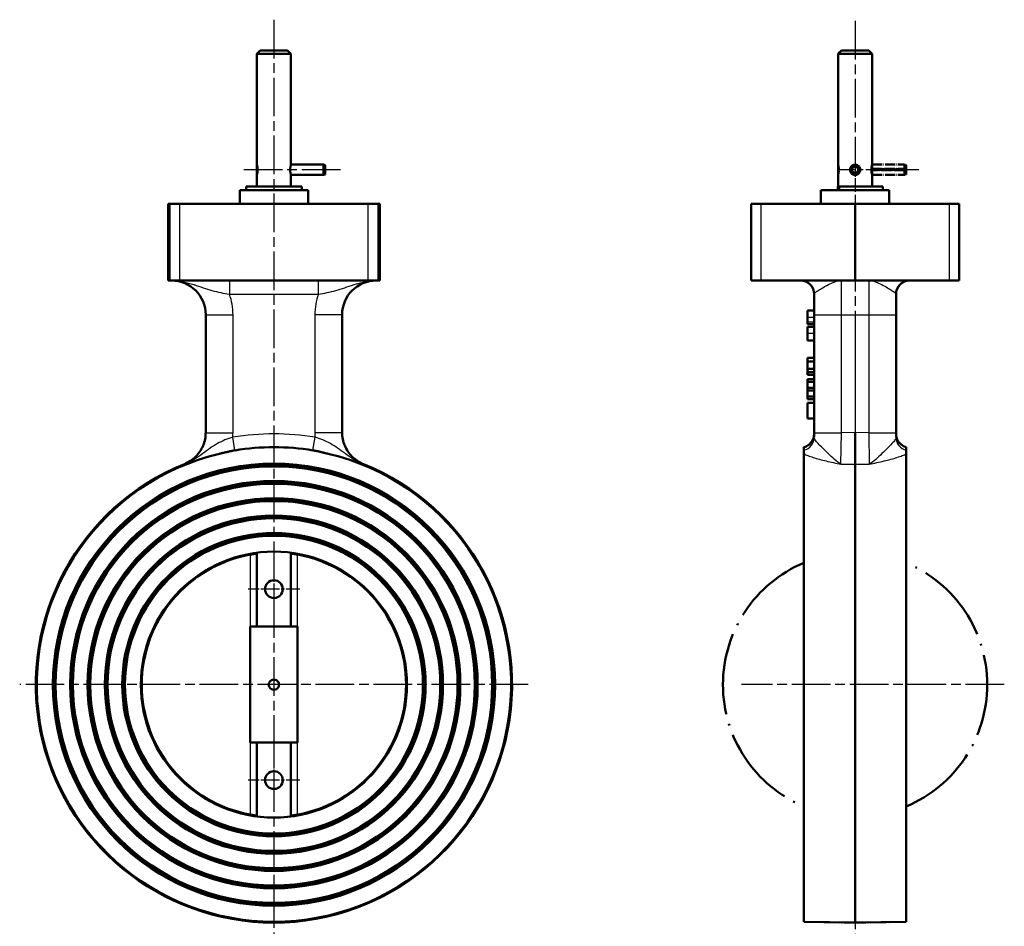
# Model space of a CAD drawing. Header units: millimetres. Extents: x 56 to 348, y 123 to 524.
# Tile 2 of 2: x 59 to 348, y 258 to 524. Entities that reach past the tile are written whole.
import ezdxf

# ---------------------------------------------------------------- set-up
doc = ezdxf.new("R2010")
doc.units = ezdxf.units.MM
doc.header["$LTSCALE"] = 2
doc.linetypes.add('CHAIN', pattern=[0.3543, 0.2362, -0.0295, 0.0591, -0.0295])
doc.linetypes.add('LONG_DASH_DOTTED', pattern=[0.3001, 0.2362, -0.0295, 0.0049, -0.0295])
for name, color, linetype, lineweight in [('Mittellinie(DIN)', 4, 'CHAIN', 25), ('Mittelpunktmarkierung(DIN)', 4, 'CHAIN', 25), ('Sichtbare Kanten(DIN)', 7, 'Continuous', 50), ('Sichtbare tangentiale Kanten(DIN)', 3, 'Continuous', 25), ('Überlagerung [Formatvorlage Phantomlinien(DIN)]', 255, 'LONG_DASH_DOTTED', 50)]:
    doc.layers.add(name, color=color, linetype=linetype, lineweight=lineweight)

msp = doc.modelspace()

# ---------------------------------------------------------------- linework, layer by layer
at = {"layer": 'Mittellinie(DIN)', "linetype": 'CHAIN', "ltscale": 23.990969}
msp.add_line((153.02, 479.69), (124.02, 479.69), dxfattribs=at)
at = {"layer": 'Mittelpunktmarkierung(DIN)', "linetype": 'CHAIN', "ltscale": 23.990969}
for p, q in [((133.52, 523.7), (133.52, 254.15)), ((303.92, 523.33), (303.92, 246.78)), ((208.06, 328.69), (58.97, 328.69)), ((347.67, 328.69), (270.63, 328.69))]:
    msp.add_line(p, q, dxfattribs=at)
at = {"layer": 'Mittelpunktmarkierung(DIN)', "linetype": 'CHAIN', "ltscale": 7.222748}
msp.add_line((303.92, 486.19), (303.92, 473.19), dxfattribs=at)
at = {"layer": 'Mittelpunktmarkierung(DIN)', "linetype": 'CHAIN', "ltscale": 13.151415}
msp.add_line((322.6, 479.69), (298.92, 479.69), dxfattribs=at)
at = {"layer": 'Mittelpunktmarkierung(DIN)', "linetype": 'CHAIN', "ltscale": 8.445076}
for p, q in [((133.52, 364.29), (133.52, 349.09)), ((141.12, 356.69), (125.92, 356.69)), ((133.52, 308.29), (133.52, 293.09)), ((141.12, 300.69), (125.92, 300.69))]:
    msp.add_line(p, q, dxfattribs=at)
at = {"layer": 'Sichtbare Kanten(DIN)'}
for p, q in [((129.52, 514.69), (128.52, 513.69)), ((129.52, 514.69), (137.52, 514.69)), ((137.52, 514.69), (138.52, 513.69)), ((299.92, 514.69), (298.92, 513.69)), ((299.92, 514.69), (307.92, 514.69)), ((307.92, 514.69), (308.92, 513.69)), ((138.52, 513.69), (128.52, 513.69)), ((128.52, 513.69), (128.52, 481.19)), ((138.52, 513.69), (138.52, 481.19)), ((308.92, 513.69), (298.92, 513.69)), ((298.92, 513.69), (298.92, 474.74)), ((308.92, 513.69), (308.92, 474.74)), ((128.52, 481.06), (128.55, 481.07)), ((128.52, 481.06), (128.52, 478.33)), ((148.02, 481.19), (138.52, 481.19)), ((148.02, 481.19), (148.02, 478.19)), ((148.52, 481.06), (148.02, 481.19)), ((148.52, 481.06), (148.52, 478.33)), ((302.56, 479.62), (302.43, 479.62)), ((302.45, 479.99), (302.59, 479.96)), ((303.03, 479.65), (302.56, 479.62)), ((302.59, 479.96), (303.04, 479.87)), ((128.52, 478.33), (128.55, 478.32)), ((128.52, 478.19), (128.52, 474.74)), ((138.52, 478.19), (138.52, 474.74)), ((148.02, 478.19), (138.52, 478.19)), ((148.52, 478.33), (148.02, 478.19)), ((143.52, 473.69), (123.52, 473.69)), ((123.52, 473.69), (123.52, 469.69)), ((125.37, 474.74), (141.67, 474.74)), ((125.37, 473.74), (125.37, 474.74)), ((141.67, 473.74), (125.37, 473.74)), ((129.52, 473.69), (129.52, 473.74)), ((137.52, 473.69), (137.52, 473.74)), ((141.67, 473.74), (141.67, 474.74)), ((143.52, 473.69), (143.52, 469.69)), ((313.92, 473.69), (293.92, 473.69)), ((293.92, 473.69), (293.92, 469.69)), ((298.88, 474.74), (299.42, 474.74)), ((298.88, 473.74), (298.88, 474.74)), ((299.42, 473.74), (298.88, 473.74)), ((299.42, 474.74), (312.07, 474.74)), ((312.07, 473.74), (299.42, 473.74)), ((299.92, 473.69), (299.92, 473.74)), ((307.92, 473.69), (307.92, 473.74)), ((312.07, 473.74), (312.07, 474.74)), ((313.92, 473.69), (313.92, 469.69)), ((102.96, 469.69), (102.48, 469.69)), ((102.48, 469.69), (102.48, 447.19)), ((102.96, 469.69), (105.96, 469.69)), ((161.07, 469.69), (105.96, 469.69)), ((161.07, 469.69), (164.07, 469.69)), ((164.55, 469.69), (164.07, 469.69)), ((164.55, 447.19), (164.55, 469.69)), ((273.42, 469.69), (276.37, 469.69)), ((273.42, 469.69), (273.42, 447.19)), ((303.92, 469.69), (276.37, 469.69)), ((331.48, 469.69), (303.92, 469.69)), ((303.92, 469.69), (303.92, 447.19)), ((331.48, 469.69), (334.42, 469.69)), ((334.42, 447.19), (334.42, 469.69)), ((102.96, 447.19), (102.48, 447.19)), ((105.96, 447.19), (102.96, 447.19)), ((161.07, 447.19), (105.96, 447.19)), ((164.07, 447.19), (161.07, 447.19)), ((164.55, 447.19), (164.07, 447.19)), ((276.37, 447.19), (273.42, 447.19)), ((303.92, 447.19), (276.37, 447.19)), ((331.48, 447.19), (303.92, 447.19)), ((334.42, 447.19), (331.48, 447.19)), ((291.92, 443.19), (291.92, 437.19)), ((315.92, 437.19), (315.92, 443.19)), ((113.52, 437.19), (113.52, 402.57)), ((153.52, 402.57), (153.52, 437.19)), ((289.92, 438.37), (289.92, 436.39)), ((291.92, 438.37), (289.92, 438.37)), ((289.92, 436.39), (289.92, 435)), ((291.92, 437.19), (291.92, 402.57)), ((315.92, 402.57), (315.92, 437.19)), ((289.92, 435), (289.92, 434.4)), ((291.92, 434.4), (289.92, 434.4)), ((289.92, 433.67), (289.92, 431.66)), ((291.92, 433.67), (289.92, 433.67)), ((289.92, 431.66), (289.92, 429.65)), ((291.92, 429.65), (289.92, 429.65)), ((289.92, 424.55), (289.92, 423.49)), ((291.92, 424.55), (289.92, 424.55)), ((289.92, 423.49), (289.92, 421.32)), ((291.92, 423.49), (289.92, 423.49)), ((289.92, 421.32), (289.92, 420.32)), ((291.92, 421.32), (289.92, 421.32)), ((289.92, 420.32), (289.92, 419.51)), ((291.92, 420.32), (289.92, 420.32)), ((291.92, 419.51), (289.92, 419.51)), ((289.92, 418.25), (289.92, 417.47)), ((291.92, 418.25), (289.92, 418.25)), ((289.92, 417.47), (289.92, 415.69)), ((291.92, 417.47), (289.92, 417.47)), ((289.92, 415.69), (289.92, 414.96)), ((291.92, 415.69), (289.92, 415.69)), ((289.92, 414.96), (289.92, 413.2)), ((291.92, 414.96), (289.92, 414.96)), ((289.92, 413.2), (289.92, 412.42)), ((291.92, 413.2), (289.92, 413.2)), ((291.92, 412.42), (289.92, 412.42)), ((289.92, 411.33), (289.92, 406.78)), ((291.92, 411.33), (289.92, 411.33)), ((291.92, 406.78), (289.92, 406.78)), ((291.92, 402.57), (291.92, 401.23)), ((303.92, 402.65), (303.92, 393.38)), ((315.92, 401.23), (315.92, 402.57)), ((288.92, 397.41), (288.92, 398.35)), ((288.92, 397.41), (288.92, 396.39)), ((288.92, 259.15), (288.92, 396.39)), ((318.92, 398.35), (318.92, 397.41)), ((318.92, 396.39), (318.92, 397.41)), ((318.92, 396.39), (318.92, 259.15)), ((303.92, 258.89), (303.92, 393.38)), ((128.52, 367.37), (128.52, 345.69)), ((138.52, 367.37), (138.52, 345.69)), ((126.59, 345.69), (126.59, 311.69)), ((126.59, 345.69), (140.44, 345.69)), ((140.44, 311.69), (140.44, 345.69)), ((140.44, 311.69), (126.59, 311.69)), ((128.52, 311.69), (128.52, 290.01)), ((138.52, 311.69), (138.52, 290.01)), ((288.92, 259.15), (303.92, 258.89)), ((318.92, 259.15), (303.92, 258.89))]:
    msp.add_line(p, q, dxfattribs=at)
at = {"layer": 'Sichtbare Kanten(DIN)', "flags": 128}
for points in [[(128.52, 481.19), (128.52, 481.18), (128.53, 481.14), (128.55, 481.08), (128.57, 480.99), (128.6, 480.88), (128.63, 480.75), (128.66, 480.61), (128.69, 480.45), (128.71, 480.27), (128.73, 480.08), (128.74, 479.89), (128.75, 479.69), (128.74, 479.5), (128.73, 479.31), (128.71, 479.12), (128.69, 478.94), (128.66, 478.78), (128.63, 478.63), (128.6, 478.51), (128.57, 478.4), (128.55, 478.31), (128.53, 478.24), (128.52, 478.21), (128.52, 478.19)], [(138.29, 479.69), (138.29, 479.79), (138.29, 479.89), (138.29, 479.98), (138.3, 480.08), (138.31, 480.18), (138.32, 480.27), (138.33, 480.36), (138.34, 480.45), (138.36, 480.53), (138.37, 480.61), (138.39, 480.68), (138.4, 480.75), (138.42, 480.82), (138.43, 480.88), (138.44, 480.94), (138.46, 480.99), (138.47, 481.04), (138.48, 481.08), (138.49, 481.11), (138.5, 481.14), (138.51, 481.16), (138.51, 481.18), (138.51, 481.19), (138.52, 481.19)], [(138.52, 478.19), (138.51, 478.2), (138.51, 478.21), (138.51, 478.22), (138.5, 478.24), (138.49, 478.27), (138.48, 478.31), (138.47, 478.35), (138.46, 478.4), (138.44, 478.45), (138.43, 478.51), (138.42, 478.57), (138.4, 478.63), (138.39, 478.7), (138.37, 478.78), (138.36, 478.86), (138.34, 478.94), (138.33, 479.03), (138.32, 479.12), (138.31, 479.21), (138.3, 479.31), (138.29, 479.4), (138.29, 479.5), (138.29, 479.6), (138.29, 479.69)], [(303.92, 478.19), (303.73, 478.21), (303.54, 478.24), (303.35, 478.31), (303.17, 478.4), (303.01, 478.51), (302.86, 478.63), (302.74, 478.78), (302.63, 478.94), (302.54, 479.12), (302.48, 479.31), (302.44, 479.5), (302.42, 479.69), (302.44, 479.89), (302.48, 480.08), (302.54, 480.27), (302.63, 480.45), (302.74, 480.61), (302.86, 480.75), (303.01, 480.88), (303.17, 480.99), (303.35, 481.08), (303.54, 481.14), (303.73, 481.18), (303.92, 481.19)], [(303.92, 481.19), (304.12, 481.18), (304.31, 481.14), (304.5, 481.08), (304.68, 480.99), (304.84, 480.88), (304.99, 480.75), (305.11, 480.61), (305.22, 480.45), (305.31, 480.27), (305.37, 480.08), (305.41, 479.89), (305.42, 479.69), (305.41, 479.5), (305.37, 479.31), (305.31, 479.12), (305.22, 478.94), (305.11, 478.78), (304.99, 478.63), (304.84, 478.51), (304.68, 478.4), (304.5, 478.31), (304.31, 478.24), (304.12, 478.21), (303.92, 478.19)], [(113.52, 402.65), (113.5, 402.15), (113.47, 401.66), (113.41, 401.17), (113.32, 400.68), (113.21, 400.2), (113.08, 399.72), (112.92, 399.25), (112.74, 398.79), (112.54, 398.34), (112.32, 397.9), (112.07, 397.47), (111.81, 397.06), (111.52, 396.65), (111.22, 396.27), (110.89, 395.89), (110.55, 395.54), (110.19, 395.2), (109.81, 394.88), (109.42, 394.58), (109.02, 394.3), (108.6, 394.03), (108.17, 393.79), (107.73, 393.58), (107.27, 393.38)], [(153.52, 402.65), (153.53, 402.15), (153.56, 401.66), (153.63, 401.17), (153.71, 400.68), (153.82, 400.2), (153.95, 399.72), (154.11, 399.25), (154.29, 398.79), (154.49, 398.34), (154.71, 397.9), (154.96, 397.47), (155.22, 397.06), (155.51, 396.65), (155.81, 396.27), (156.14, 395.89), (156.48, 395.54), (156.84, 395.2), (157.22, 394.88), (157.61, 394.58), (158.01, 394.3), (158.43, 394.03), (158.86, 393.79), (159.3, 393.58), (159.76, 393.38)], [(117.6, 396.39), (117.8, 396.44), (117.99, 396.48), (118.19, 396.53), (118.38, 396.58), (118.58, 396.63), (118.78, 396.68), (118.98, 396.73), (119.17, 396.78), (119.36, 396.82), (119.54, 396.87), (119.72, 396.91), (119.9, 396.95), (120.08, 397), (120.26, 397.04), (120.44, 397.08), (120.62, 397.12), (120.8, 397.16), (120.99, 397.2), (121.17, 397.23), (121.36, 397.27), (121.54, 397.31), (121.73, 397.34), (121.91, 397.37), (122.1, 397.41)], [(144.93, 397.41), (145.12, 397.37), (145.31, 397.34), (145.5, 397.3), (145.69, 397.27), (145.88, 397.23), (146.07, 397.19), (146.26, 397.15), (146.45, 397.11), (146.64, 397.07), (146.82, 397.03), (147.01, 396.98), (147.2, 396.94), (147.39, 396.89), (147.58, 396.85), (147.77, 396.8), (147.95, 396.75), (148.14, 396.71), (148.33, 396.66), (148.51, 396.61), (148.69, 396.57), (148.88, 396.52), (149.06, 396.48), (149.25, 396.43), (149.43, 396.39)], [(128.52, 367.12), (128.48, 367.11), (128.44, 367.11), (128.4, 367.1), (128.35, 367.1), (128.3, 367.09), (128.24, 367.08), (128.17, 367.07), (128.11, 367.06), (128.03, 367.05), (127.96, 367.04), (127.88, 367.03), (127.8, 367.02), (127.71, 367.01), (127.62, 366.99), (127.52, 366.98), (127.42, 366.96), (127.32, 366.95), (127.22, 366.93), (127.11, 366.91), (127.01, 366.89), (126.9, 366.87), (126.8, 366.86), (126.69, 366.84), (126.59, 366.82)], [(140.44, 366.82), (140.34, 366.84), (140.23, 366.86), (140.13, 366.87), (140.02, 366.89), (139.92, 366.91), (139.81, 366.93), (139.71, 366.95), (139.61, 366.96), (139.51, 366.98), (139.41, 366.99), (139.32, 367.01), (139.23, 367.02), (139.15, 367.03), (139.07, 367.04), (139, 367.05), (138.93, 367.06), (138.86, 367.07), (138.79, 367.08), (138.73, 367.09), (138.68, 367.1), (138.63, 367.1), (138.59, 367.11), (138.55, 367.11), (138.52, 367.12)], [(132.02, 328.69), (132.07, 329.08), (132.22, 329.45), (132.45, 329.75), (132.76, 329.99), (133.13, 330.14), (133.52, 330.19), (133.9, 330.14), (134.27, 329.99), (134.58, 329.75), (134.81, 329.45), (134.96, 329.08), (135.02, 328.69), (134.96, 328.31), (134.81, 327.94), (134.58, 327.63), (134.27, 327.4), (133.9, 327.24), (133.52, 327.19), (133.13, 327.24), (132.76, 327.4), (132.45, 327.63), (132.22, 327.94), (132.07, 328.31), (132.02, 328.69)], [(126.59, 290.57), (126.69, 290.55), (126.8, 290.53), (126.9, 290.51), (127.01, 290.49), (127.11, 290.48), (127.22, 290.46), (127.32, 290.44), (127.42, 290.42), (127.52, 290.41), (127.62, 290.39), (127.71, 290.38), (127.8, 290.37), (127.88, 290.35), (127.96, 290.34), (128.03, 290.33), (128.11, 290.32), (128.17, 290.31), (128.24, 290.3), (128.3, 290.3), (128.35, 290.29), (128.4, 290.28), (128.44, 290.28), (128.48, 290.27), (128.52, 290.27)], [(138.52, 290.27), (138.55, 290.27), (138.59, 290.28), (138.63, 290.28), (138.68, 290.29), (138.73, 290.3), (138.79, 290.3), (138.86, 290.31), (138.93, 290.32), (139, 290.33), (139.07, 290.34), (139.15, 290.35), (139.23, 290.37), (139.32, 290.38), (139.41, 290.39), (139.51, 290.41), (139.61, 290.42), (139.71, 290.44), (139.81, 290.46), (139.92, 290.48), (140.02, 290.49), (140.13, 290.51), (140.23, 290.53), (140.34, 290.55), (140.44, 290.57)]]:
    msp.add_lwpolyline(points, dxfattribs=at)
at = {"layer": 'Sichtbare Kanten(DIN)'}
for centre, radius in [((133.52, 328.69), 64.82), ((133.52, 328.69), 64.42), ((133.52, 328.69), 64.02), ((133.52, 328.69), 59.73), ((133.52, 328.69), 59.33), ((133.52, 328.69), 58.93), ((133.52, 328.69), 54.65), ((133.52, 328.69), 54.25), ((133.52, 328.69), 53.85), ((133.52, 328.69), 49.57), ((133.52, 328.69), 49.17), ((133.52, 328.69), 48.77), ((133.52, 328.69), 44.48), ((133.52, 328.69), 44.08), ((133.52, 328.69), 43.68), ((133.52, 328.69), 39), ((133.52, 356.69), 2.6), ((133.52, 300.69), 2.6)]:
    msp.add_circle(centre, radius, dxfattribs=at)
for centre, radius, start, end in [((303.92, 479.69), 1.37, 182.9534, 168.5534), ((303.92, 479.69), 0.9, 182.9534, 168.5534), ((103.52, 437.19), 10, 0, 90), ((163.52, 437.19), 10, 90, 180), ((287.92, 443.19), 4, 0, 90), ((319.92, 443.19), 4, 90, 180), ((287.92, 402.22), 4, 284.4775, 0), ((319.92, 402.22), 4, 180, 255.5225), ((133.52, 328.69), 69.54, 103.2286, 76.7714), ((133.52, 328.69), 69.65, 80.5672, 99.4328), ((133.52, 328.69), 69.81, 112.0813, 67.9187), ((133.52, 328.69), 38.75, 100.2994, 259.7006), ((133.52, 328.69), 38.75, 280.2994, 79.7006)]:
    msp.add_arc(centre, radius, start, end, dxfattribs=at)
at = {"layer": 'Sichtbare tangentiale Kanten(DIN)'}
for p, q in [((299.42, 473.74), (299.42, 474.74)), ((102.96, 469.69), (102.96, 447.19)), ((105.96, 447.19), (105.96, 469.69)), ((161.07, 469.69), (161.07, 447.19)), ((164.07, 447.19), (164.07, 469.69)), ((276.37, 447.19), (276.37, 469.69)), ((331.48, 469.69), (331.48, 447.19)), ((120.49, 447.19), (120.49, 443.19)), ((146.54, 443.19), (146.54, 447.19)), ((299.92, 437.19), (299.92, 447.19)), ((307.92, 447.19), (307.92, 437.19)), ((120.49, 443.19), (146.54, 443.19)), ((113.52, 437.19), (121.52, 437.19)), ((121.52, 402.57), (121.52, 437.19)), ((153.52, 437.19), (145.52, 437.19)), ((145.52, 437.19), (145.52, 402.57)), ((291.92, 436.39), (289.92, 436.39)), ((291.92, 437.19), (299.92, 437.19)), ((299.92, 437.19), (303.92, 437.19)), ((299.92, 402.57), (299.92, 437.19)), ((303.92, 437.19), (303.92, 402.65)), ((303.92, 437.19), (307.92, 437.19)), ((307.92, 437.19), (315.92, 437.19)), ((307.92, 437.19), (307.92, 402.57)), ((291.92, 435), (289.92, 435)), ((291.92, 431.66), (289.92, 431.66)), ((113.52, 402.57), (121.52, 402.57)), ((153.52, 402.57), (145.52, 402.57)), ((291.92, 402.57), (299.92, 402.57)), ((299.78, 393.3), (299.92, 402.57)), ((303.92, 402.65), (299.92, 402.57)), ((307.92, 402.57), (303.92, 402.65)), ((307.92, 402.57), (315.92, 402.57)), ((307.92, 402.57), (308.06, 393.3)), ((122.1, 397.41), (121.47, 401.23)), ((144.93, 397.41), (145.57, 401.23)), ((107.27, 393.38), (107.28, 393.3)), ((159.75, 393.3), (159.76, 393.38)), ((299.78, 393.3), (303.92, 393.38)), ((303.92, 393.38), (308.06, 393.3)), ((126.59, 366.82), (126.59, 345.69)), ((140.44, 345.69), (140.44, 366.82)), ((126.59, 311.69), (126.59, 290.57)), ((140.44, 290.57), (140.44, 311.69))]:
    msp.add_line(p, q, dxfattribs=at)
at = {"layer": 'Sichtbare tangentiale Kanten(DIN)', "flags": 128}
for points in [[(103.52, 447.19), (104.38, 447.17), (105.23, 447.1), (106.08, 446.99), (106.91, 446.84), (107.72, 446.67), (108.51, 446.47), (109.28, 446.25), (110.02, 446.02), (110.73, 445.79), (111.43, 445.55), (112.1, 445.32), (112.77, 445.09), (113.42, 444.87), (114.07, 444.66), (114.71, 444.46), (115.35, 444.27), (115.99, 444.1), (116.64, 443.94), (117.28, 443.79), (117.92, 443.65), (118.56, 443.52), (119.21, 443.4), (119.85, 443.29), (120.49, 443.19)], [(146.54, 443.19), (147.18, 443.29), (147.82, 443.4), (148.47, 443.52), (149.11, 443.65), (149.76, 443.79), (150.4, 443.94), (151.04, 444.1), (151.68, 444.27), (152.32, 444.46), (152.96, 444.66), (153.61, 444.87), (154.26, 445.09), (154.93, 445.32), (155.6, 445.55), (156.3, 445.79), (157.01, 446.02), (157.75, 446.25), (158.52, 446.47), (159.31, 446.67), (160.12, 446.84), (160.95, 446.99), (161.8, 447.1), (162.65, 447.17), (163.52, 447.19)], [(291.92, 443.19), (291.94, 443.29), (292, 443.4), (292.1, 443.52), (292.24, 443.65), (292.41, 443.79), (292.61, 443.94), (292.85, 444.1), (293.12, 444.27), (293.42, 444.46), (293.74, 444.66), (294.09, 444.87), (294.45, 445.09), (294.84, 445.32), (295.25, 445.55), (295.67, 445.79), (296.11, 446.02), (296.56, 446.25), (297.02, 446.47), (297.49, 446.67), (297.97, 446.84), (298.46, 446.99), (298.94, 447.1), (299.43, 447.17), (299.92, 447.19)], [(307.92, 447.19), (308.41, 447.17), (308.91, 447.1), (309.39, 446.99), (309.88, 446.84), (310.36, 446.67), (310.83, 446.47), (311.29, 446.25), (311.74, 446.02), (312.18, 445.79), (312.6, 445.55), (313.01, 445.32), (313.39, 445.09), (313.76, 444.87), (314.11, 444.66), (314.43, 444.46), (314.73, 444.27), (315, 444.1), (315.23, 443.94), (315.44, 443.79), (315.61, 443.65), (315.75, 443.52), (315.84, 443.4), (315.9, 443.29), (315.92, 443.19)], [(113.52, 402.57), (113.5, 402.08), (113.47, 401.59), (113.41, 401.1), (113.32, 400.61), (113.21, 400.12), (113.08, 399.65), (112.92, 399.18), (112.75, 398.72), (112.55, 398.27), (112.32, 397.83), (112.08, 397.4), (111.81, 396.98), (111.52, 396.58), (111.22, 396.19), (110.89, 395.82), (110.55, 395.46), (110.19, 395.13), (109.82, 394.8), (109.43, 394.5), (109.02, 394.22), (108.6, 393.96), (108.17, 393.72), (107.73, 393.5), (107.28, 393.3)], [(121.46, 401.23), (121.47, 401.28), (121.47, 401.34), (121.48, 401.39), (121.48, 401.45), (121.48, 401.51), (121.49, 401.56), (121.49, 401.62), (121.49, 401.67), (121.5, 401.73), (121.5, 401.79), (121.5, 401.84), (121.5, 401.9), (121.5, 401.96), (121.51, 402.01), (121.51, 402.07), (121.51, 402.12), (121.51, 402.18), (121.51, 402.24), (121.51, 402.29), (121.51, 402.35), (121.51, 402.4), (121.52, 402.46), (121.52, 402.52), (121.52, 402.57)], [(145.52, 402.57), (145.52, 402.52), (145.52, 402.46), (145.52, 402.4), (145.52, 402.35), (145.52, 402.29), (145.52, 402.24), (145.52, 402.18), (145.52, 402.12), (145.52, 402.07), (145.52, 402.01), (145.53, 401.96), (145.53, 401.9), (145.53, 401.84), (145.53, 401.79), (145.54, 401.73), (145.54, 401.67), (145.54, 401.62), (145.54, 401.56), (145.55, 401.51), (145.55, 401.45), (145.55, 401.39), (145.56, 401.34), (145.56, 401.28), (145.57, 401.23)], [(159.75, 393.3), (159.3, 393.5), (158.86, 393.72), (158.43, 393.96), (158.01, 394.22), (157.6, 394.5), (157.21, 394.81), (156.84, 395.13), (156.48, 395.46), (156.14, 395.82), (155.81, 396.19), (155.51, 396.58), (155.22, 396.98), (154.96, 397.4), (154.71, 397.83), (154.49, 398.27), (154.29, 398.72), (154.11, 399.18), (153.95, 399.65), (153.82, 400.12), (153.71, 400.61), (153.62, 401.1), (153.56, 401.59), (153.53, 402.08), (153.52, 402.57)], [(121.47, 401.23), (120.89, 401.05), (120.31, 400.86), (119.73, 400.66), (119.16, 400.44), (118.59, 400.2), (118.04, 399.94), (117.49, 399.67), (116.95, 399.37), (116.41, 399.06), (115.88, 398.73), (115.35, 398.39), (114.82, 398.03), (114.3, 397.65), (113.76, 397.26), (113.21, 396.85), (112.65, 396.43), (112.06, 396.01), (111.46, 395.58), (110.83, 395.16), (110.17, 394.75), (109.48, 394.35), (108.76, 393.97), (108.03, 393.62), (107.28, 393.3)], [(159.75, 393.3), (159, 393.62), (158.28, 393.97), (157.57, 394.35), (156.89, 394.75), (156.22, 395.16), (155.59, 395.58), (154.97, 396.01), (154.38, 396.43), (153.82, 396.85), (153.27, 397.25), (152.73, 397.65), (152.2, 398.02), (151.67, 398.39), (151.15, 398.73), (150.62, 399.06), (150.08, 399.37), (149.54, 399.67), (148.99, 399.94), (148.44, 400.2), (147.87, 400.44), (147.3, 400.66), (146.72, 400.86), (146.15, 401.05), (145.57, 401.23)], [(299.78, 393.3), (299.3, 393.62), (298.82, 393.97), (298.35, 394.35), (297.87, 394.75), (297.4, 395.16), (296.94, 395.58), (296.49, 396.01), (296.05, 396.43), (295.62, 396.85), (295.21, 397.26), (294.81, 397.65), (294.43, 398.03), (294.06, 398.39), (293.72, 398.73), (293.4, 399.06), (293.11, 399.37), (292.85, 399.67), (292.61, 399.94), (292.41, 400.2), (292.24, 400.44), (292.1, 400.66), (292, 400.86), (291.94, 401.05), (291.92, 401.23)], [(315.92, 401.23), (315.9, 401.05), (315.84, 400.86), (315.75, 400.66), (315.61, 400.44), (315.44, 400.2), (315.24, 399.94), (315, 399.67), (314.74, 399.37), (314.45, 399.06), (314.13, 398.73), (313.78, 398.39), (313.42, 398.03), (313.04, 397.65), (312.64, 397.26), (312.23, 396.85), (311.8, 396.43), (311.36, 396.01), (310.91, 395.58), (310.45, 395.16), (309.98, 394.75), (309.5, 394.35), (309.03, 393.97), (308.54, 393.62), (308.06, 393.3)], [(107.28, 393.3), (107.61, 393.43), (107.95, 393.55), (108.28, 393.67), (108.63, 393.79), (108.98, 393.92), (109.33, 394.04), (109.7, 394.16), (110.07, 394.29), (110.45, 394.41), (110.84, 394.54), (111.24, 394.66), (111.65, 394.79), (112.07, 394.92), (112.51, 395.05), (112.95, 395.18), (113.41, 395.32), (113.89, 395.45), (114.38, 395.59), (114.88, 395.72), (115.4, 395.86), (115.93, 395.99), (116.48, 396.13), (117.03, 396.26), (117.6, 396.39)], [(149.43, 396.39), (150, 396.26), (150.55, 396.13), (151.1, 395.99), (151.63, 395.86), (152.14, 395.72), (152.65, 395.59), (153.14, 395.45), (153.61, 395.32), (154.07, 395.19), (154.52, 395.05), (154.96, 394.92), (155.38, 394.79), (155.79, 394.66), (156.19, 394.54), (156.58, 394.41), (156.96, 394.29), (157.33, 394.16), (157.7, 394.04), (158.05, 393.92), (158.4, 393.79), (158.75, 393.67), (159.09, 393.55), (159.42, 393.43), (159.75, 393.3)], [(288.92, 396.39), (289.18, 396.26), (289.46, 396.13), (289.77, 395.99), (290.1, 395.86), (290.45, 395.72), (290.83, 395.59), (291.22, 395.45), (291.64, 395.32), (292.06, 395.18), (292.51, 395.05), (292.97, 394.92), (293.44, 394.79), (293.93, 394.66), (294.42, 394.54), (294.93, 394.41), (295.45, 394.29), (295.97, 394.16), (296.51, 394.04), (297.05, 393.92), (297.59, 393.79), (298.14, 393.67), (298.68, 393.55), (299.23, 393.43), (299.78, 393.3)], [(308.06, 393.3), (308.61, 393.43), (309.16, 393.55), (309.71, 393.67), (310.26, 393.79), (310.8, 393.92), (311.34, 394.04), (311.87, 394.16), (312.4, 394.29), (312.92, 394.41), (313.42, 394.54), (313.92, 394.66), (314.41, 394.79), (314.88, 394.92), (315.34, 395.05), (315.78, 395.18), (316.21, 395.32), (316.63, 395.45), (317.02, 395.59), (317.4, 395.72), (317.75, 395.86), (318.08, 395.99), (318.39, 396.13), (318.67, 396.26), (318.92, 396.39)]]:
    msp.add_lwpolyline(points, dxfattribs=at)
at = {"layer": 'Sichtbare tangentiale Kanten(DIN)'}
for centre, radius, start, end in [((103.52, 437.19), 18, 0, 19.4712), ((163.52, 437.19), 18, 160.5288, 180), ((133.52, 328.69), 73.53, 80.5672, 99.4328)]:
    msp.add_arc(centre, radius, start, end, dxfattribs=at)
for centre, major_axis, start_param, end_param in [((287.92, 401.23), (4, 0), 4.965069, 6.283185), ((319.92, 401.23), (-4, 0), 0, 1.318116)]:
    msp.add_ellipse(centre, major_axis=major_axis, ratio=0.986478, start_param=start_param, end_param=end_param, dxfattribs=at)
at = {"layer": 'Überlagerung [Formatvorlage Phantomlinien(DIN)]', "ltscale": 0.927552}
for p, q in [((299.92, 514.69), (298.92, 513.69)), ((307.92, 514.69), (308.92, 513.69))]:
    msp.add_line(p, q, dxfattribs=at)
at = {"layer": 'Überlagerung [Formatvorlage Phantomlinien(DIN)]', "ltscale": 8.242803}
msp.add_line((299.92, 514.69), (307.92, 514.69), dxfattribs=at)
at = {"layer": 'Überlagerung [Formatvorlage Phantomlinien(DIN)]', "ltscale": 10.303528}
msp.add_line((308.92, 513.69), (298.92, 513.69), dxfattribs=at)
at = {"layer": 'Überlagerung [Formatvorlage Phantomlinien(DIN)]', "ltscale": 21.318253}
for p, q in [((298.92, 513.69), (298.92, 481.19)), ((308.92, 513.69), (308.92, 481.19))]:
    msp.add_line(p, q, dxfattribs=at)
at = {"layer": 'Überlagerung [Formatvorlage Phantomlinien(DIN)]', "ltscale": 0.024272}
for p, q in [((298.92, 481.06), (298.96, 481.07)), ((298.92, 478.33), (298.96, 478.32))]:
    msp.add_line(p, q, dxfattribs=at)
at = {"layer": 'Überlagerung [Formatvorlage Phantomlinien(DIN)]', "ltscale": 1.22839}
for p, q in [((298.92, 479.96), (298.92, 481.06)), ((318.92, 479.96), (318.92, 481.06))]:
    msp.add_line(p, q, dxfattribs=at)
at = {"layer": 'Überlagerung [Formatvorlage Phantomlinien(DIN)]', "ltscale": 0.150605}
msp.add_line((298.92, 479.96), (299.15, 479.98), dxfattribs=at)
at = {"layer": 'Überlagerung [Formatvorlage Phantomlinien(DIN)]', "ltscale": 0.305589}
for p, q in [((298.92, 479.87), (298.92, 479.96)), ((298.92, 479.62), (298.92, 479.65)), ((318.92, 479.96), (318.92, 479.87)), ((318.92, 479.65), (318.92, 479.62))]:
    msp.add_line(p, q, dxfattribs=at)
at = {"layer": 'Überlagerung [Formatvorlage Phantomlinien(DIN)]', "ltscale": 0.148775}
msp.add_line((299.15, 479.87), (298.92, 479.87), dxfattribs=at)
at = {"layer": 'Überlagerung [Formatvorlage Phantomlinien(DIN)]', "ltscale": 0.148272}
for p, q in [((298.92, 479.65), (298.92, 479.87)), ((318.92, 479.65), (318.92, 479.87))]:
    msp.add_line(p, q, dxfattribs=at)
at = {"layer": 'Überlagerung [Formatvorlage Phantomlinien(DIN)]', "ltscale": 0.15082}
msp.add_line((298.92, 479.65), (299.15, 479.65), dxfattribs=at)
at = {"layer": 'Überlagerung [Formatvorlage Phantomlinien(DIN)]', "ltscale": 0.155912}
msp.add_line((299.15, 479.62), (298.92, 479.62), dxfattribs=at)
at = {"layer": 'Überlagerung [Formatvorlage Phantomlinien(DIN)]', "ltscale": 1.361213}
for p, q in [((298.92, 478.33), (298.92, 479.62)), ((318.92, 478.33), (318.92, 479.62))]:
    msp.add_line(p, q, dxfattribs=at)
at = {"layer": 'Überlagerung [Formatvorlage Phantomlinien(DIN)]', "ltscale": 6.710313}
msp.add_line((308.69, 479.65), (318.92, 479.65), dxfattribs=at)
at = {"layer": 'Überlagerung [Formatvorlage Phantomlinien(DIN)]', "ltscale": 6.382076}
msp.add_line((318.42, 479.62), (308.69, 479.62), dxfattribs=at)
at = {"layer": 'Überlagerung [Formatvorlage Phantomlinien(DIN)]', "ltscale": 6.376399}
msp.add_line((308.7, 479.99), (318.42, 479.99), dxfattribs=at)
at = {"layer": 'Überlagerung [Formatvorlage Phantomlinien(DIN)]', "ltscale": 6.708268}
msp.add_line((318.92, 479.87), (308.7, 479.87), dxfattribs=at)
at = {"layer": 'Überlagerung [Formatvorlage Phantomlinien(DIN)]', "ltscale": 6.231419}
for p, q in [((308.92, 481.19), (318.42, 481.19)), ((308.92, 478.19), (318.42, 478.19))]:
    msp.add_line(p, q, dxfattribs=at)
at = {"layer": 'Überlagerung [Formatvorlage Phantomlinien(DIN)]', "ltscale": 1.348876}
msp.add_line((318.42, 479.99), (318.42, 481.19), dxfattribs=at)
at = {"layer": 'Überlagerung [Formatvorlage Phantomlinien(DIN)]', "ltscale": 0.339444}
for p, q in [((318.92, 481.06), (318.42, 481.19)), ((318.42, 479.99), (318.92, 479.96)), ((318.92, 479.62), (318.42, 479.62)), ((318.92, 478.33), (318.42, 478.19))]:
    msp.add_line(p, q, dxfattribs=at)
at = {"layer": 'Überlagerung [Formatvorlage Phantomlinien(DIN)]', "ltscale": 1.494726}
msp.add_line((318.42, 478.19), (318.42, 479.62), dxfattribs=at)
at = {"layer": 'Überlagerung [Formatvorlage Phantomlinien(DIN)]', "ltscale": 2.262925}
for p, q in [((298.92, 478.19), (298.92, 474.74)), ((308.92, 478.19), (308.92, 474.74))]:
    msp.add_line(p, q, dxfattribs=at)
at = {"layer": 'Überlagerung [Formatvorlage Phantomlinien(DIN)]', "ltscale": 20.607157}
msp.add_line((313.92, 473.69), (293.92, 473.69), dxfattribs=at)
at = {"layer": 'Überlagerung [Formatvorlage Phantomlinien(DIN)]', "ltscale": 2.623697}
for p, q in [((293.92, 473.69), (293.92, 469.69)), ((313.92, 473.69), (313.92, 469.69))]:
    msp.add_line(p, q, dxfattribs=at)
at = {"layer": 'Überlagerung [Formatvorlage Phantomlinien(DIN)]', "ltscale": 0.775232}
for p, q in [((298.88, 474.74), (299.42, 474.74)), ((299.42, 473.74), (298.88, 473.74))]:
    msp.add_line(p, q, dxfattribs=at)
at = {"layer": 'Überlagerung [Formatvorlage Phantomlinien(DIN)]', "ltscale": 0.655849}
for p, q in [((298.88, 473.74), (298.88, 474.74)), ((312.07, 473.74), (312.07, 474.74))]:
    msp.add_line(p, q, dxfattribs=at)
at = {"layer": 'Überlagerung [Formatvorlage Phantomlinien(DIN)]', "ltscale": 11.529016}
for p, q in [((299.42, 474.74), (312.07, 474.74)), ((312.07, 473.74), (299.42, 473.74))]:
    msp.add_line(p, q, dxfattribs=at)
at = {"layer": 'Überlagerung [Formatvorlage Phantomlinien(DIN)]', "ltscale": 0.032697}
for p, q in [((299.92, 473.69), (299.92, 473.74)), ((307.92, 473.69), (307.92, 473.74))]:
    msp.add_line(p, q, dxfattribs=at)
at = {"layer": 'Überlagerung [Formatvorlage Phantomlinien(DIN)]', "ltscale": 3.056643}
for p, q in [((273.42, 469.69), (276.37, 469.69)), ((331.48, 469.69), (334.42, 469.69)), ((276.37, 447.19), (273.42, 447.19)), ((334.42, 447.19), (331.48, 447.19))]:
    msp.add_line(p, q, dxfattribs=at)
at = {"layer": 'Überlagerung [Formatvorlage Phantomlinien(DIN)]', "ltscale": 14.758759}
for p, q in [((273.42, 469.69), (273.42, 447.19)), ((303.92, 469.69), (303.92, 447.19)), ((334.42, 447.19), (334.42, 469.69))]:
    msp.add_line(p, q, dxfattribs=at)
at = {"layer": 'Überlagerung [Formatvorlage Phantomlinien(DIN)]', "ltscale": 18.075603}
for p, q in [((303.92, 469.69), (276.37, 469.69)), ((331.48, 469.69), (303.92, 469.69)), ((303.92, 447.19), (276.37, 447.19)), ((331.48, 447.19), (303.92, 447.19))]:
    msp.add_line(p, q, dxfattribs=at)
at = {"layer": 'Überlagerung [Formatvorlage Phantomlinien(DIN)]', "ltscale": 4.012384}
for p, q in [((291.92, 443.19), (291.92, 437.19)), ((315.92, 437.19), (315.92, 443.19))]:
    msp.add_line(p, q, dxfattribs=at)
at = {"layer": 'Überlagerung [Formatvorlage Phantomlinien(DIN)]', "ltscale": 2.62093}
msp.add_line((289.92, 438.37), (289.92, 436.39), dxfattribs=at)
at = {"layer": 'Überlagerung [Formatvorlage Phantomlinien(DIN)]', "ltscale": 1.311799}
for p, q in [((291.92, 438.37), (289.92, 438.37)), ((291.92, 434.4), (289.92, 434.4)), ((291.92, 433.67), (289.92, 433.67)), ((291.92, 429.65), (289.92, 429.65)), ((291.92, 424.55), (289.92, 424.55)), ((291.92, 423.49), (289.92, 423.49)), ((291.92, 421.32), (289.92, 421.32)), ((291.92, 420.32), (289.92, 420.32)), ((291.92, 419.51), (289.92, 419.51)), ((291.92, 418.25), (289.92, 418.25)), ((291.92, 417.47), (289.92, 417.47)), ((291.92, 415.69), (289.92, 415.69)), ((291.92, 414.96), (289.92, 414.96)), ((291.92, 413.2), (289.92, 413.2)), ((291.92, 412.42), (289.92, 412.42)), ((291.92, 411.33), (289.92, 411.33)), ((291.92, 406.78), (289.92, 406.78))]:
    msp.add_line(p, q, dxfattribs=at)
at = {"layer": 'Überlagerung [Formatvorlage Phantomlinien(DIN)]', "ltscale": 1.034623}
msp.add_line((289.92, 436.39), (289.92, 435), dxfattribs=at)
at = {"layer": 'Überlagerung [Formatvorlage Phantomlinien(DIN)]', "ltscale": 22.709925}
for p, q in [((291.92, 437.19), (291.92, 402.57)), ((315.92, 402.57), (315.92, 437.19))]:
    msp.add_line(p, q, dxfattribs=at)
at = {"layer": 'Überlagerung [Formatvorlage Phantomlinien(DIN)]', "ltscale": 1.705253}
msp.add_line((289.92, 435), (289.92, 434.4), dxfattribs=at)
at = {"layer": 'Überlagerung [Formatvorlage Phantomlinien(DIN)]', "ltscale": 1.926298}
msp.add_line((289.92, 433.67), (289.92, 431.66), dxfattribs=at)
at = {"layer": 'Überlagerung [Formatvorlage Phantomlinien(DIN)]', "ltscale": 1.938788}
msp.add_line((289.92, 431.66), (289.92, 429.65), dxfattribs=at)
at = {"layer": 'Überlagerung [Formatvorlage Phantomlinien(DIN)]', "ltscale": 0.698296}
msp.add_line((289.92, 424.55), (289.92, 423.49), dxfattribs=at)
at = {"layer": 'Überlagerung [Formatvorlage Phantomlinien(DIN)]', "ltscale": 2.47314}
msp.add_line((289.92, 423.49), (289.92, 421.32), dxfattribs=at)
at = {"layer": 'Überlagerung [Formatvorlage Phantomlinien(DIN)]', "ltscale": 0.912228}
msp.add_line((289.92, 421.32), (289.92, 420.32), dxfattribs=at)
at = {"layer": 'Überlagerung [Formatvorlage Phantomlinien(DIN)]', "ltscale": 0.530559}
msp.add_line((289.92, 420.32), (289.92, 419.51), dxfattribs=at)
at = {"layer": 'Überlagerung [Formatvorlage Phantomlinien(DIN)]', "ltscale": 0.509211}
for p, q in [((289.92, 418.25), (289.92, 417.47)), ((289.92, 413.2), (289.92, 412.42))]:
    msp.add_line(p, q, dxfattribs=at)
at = {"layer": 'Überlagerung [Formatvorlage Phantomlinien(DIN)]', "ltscale": 3.546414}
msp.add_line((289.92, 417.47), (289.92, 415.69), dxfattribs=at)
at = {"layer": 'Überlagerung [Formatvorlage Phantomlinien(DIN)]', "ltscale": 0.475663}
msp.add_line((289.92, 415.69), (289.92, 414.96), dxfattribs=at)
at = {"layer": 'Überlagerung [Formatvorlage Phantomlinien(DIN)]', "ltscale": 3.59822}
msp.add_line((289.92, 414.96), (289.92, 413.2), dxfattribs=at)
at = {"layer": 'Überlagerung [Formatvorlage Phantomlinien(DIN)]', "ltscale": 2.988669}
msp.add_line((289.92, 411.33), (289.92, 406.78), dxfattribs=at)
at = {"layer": 'Überlagerung [Formatvorlage Phantomlinien(DIN)]', "ltscale": 0.883538}
msp.add_line((291.92, 402.57), (291.92, 401.23), dxfattribs=at)
at = {"layer": 'Überlagerung [Formatvorlage Phantomlinien(DIN)]', "ltscale": 7.776067}
msp.add_line((303.92, 402.65), (303.92, 393.38), dxfattribs=at)
at = {"layer": 'Überlagerung [Formatvorlage Phantomlinien(DIN)]', "ltscale": 0.883539}
msp.add_line((315.92, 401.23), (315.92, 402.57), dxfattribs=at)
at = {"layer": 'Überlagerung [Formatvorlage Phantomlinien(DIN)]', "ltscale": 7.521899}
for p, q in [((288.92, 397.41), (288.92, 398.35)), ((318.92, 398.35), (318.92, 397.41))]:
    msp.add_line(p, q, dxfattribs=at)
at = {"layer": 'Überlagerung [Formatvorlage Phantomlinien(DIN)]', "ltscale": 3.025557}
msp.add_line((288.92, 397.41), (288.92, 396.39), dxfattribs=at)
at = {"layer": 'Überlagerung [Formatvorlage Phantomlinien(DIN)]', "ltscale": 48.179497}
for p, q in [((288.92, 259.15), (288.92, 396.39)), ((318.92, 396.39), (318.92, 259.15))]:
    msp.add_line(p, q, dxfattribs=at)
at = {"layer": 'Überlagerung [Formatvorlage Phantomlinien(DIN)]', "ltscale": 3.025559}
msp.add_line((318.92, 396.39), (318.92, 397.41), dxfattribs=at)
at = {"layer": 'Überlagerung [Formatvorlage Phantomlinien(DIN)]', "ltscale": 53.426067}
msp.add_line((303.92, 258.89), (303.92, 393.38), dxfattribs=at)
at = {"layer": 'Überlagerung [Formatvorlage Phantomlinien(DIN)]', "ltscale": 9.840639}
for p in [(288.92, 259.15), (318.92, 259.15)]:
    msp.add_line(p, (303.92, 258.89), dxfattribs=at)
at = {"layer": 'Überlagerung [Formatvorlage Phantomlinien(DIN)]', "ltscale": 3.106368, "flags": 128}
for points in [[(298.92, 481.19), (298.93, 481.18), (298.94, 481.14), (298.96, 481.08), (298.98, 480.99), (299.01, 480.88), (299.04, 480.75), (299.07, 480.61), (299.1, 480.45), (299.12, 480.27), (299.14, 480.08), (299.15, 479.89), (299.15, 479.69), (299.15, 479.5), (299.14, 479.31), (299.12, 479.12), (299.1, 478.94), (299.07, 478.78), (299.04, 478.63), (299.01, 478.51), (298.98, 478.4), (298.96, 478.31), (298.94, 478.24), (298.93, 478.21), (298.92, 478.19)], [(308.92, 478.19), (308.92, 478.21), (308.91, 478.24), (308.89, 478.31), (308.87, 478.4), (308.84, 478.51), (308.81, 478.63), (308.78, 478.78), (308.75, 478.94), (308.73, 479.12), (308.71, 479.31), (308.7, 479.5), (308.69, 479.69), (308.7, 479.89), (308.71, 480.08), (308.73, 480.27), (308.75, 480.45), (308.78, 480.61), (308.81, 480.75), (308.84, 480.88), (308.87, 480.99), (308.89, 481.08), (308.91, 481.14), (308.92, 481.18), (308.92, 481.19)]]:
    msp.add_lwpolyline(points, dxfattribs=at)
at = {"layer": 'Überlagerung [Formatvorlage Phantomlinien(DIN)]', "ltscale": 4.121351}
for centre, start, end in [((287.92, 443.19), 0, 90), ((319.92, 443.19), 90, 180)]:
    msp.add_arc(centre, 4, start, end, dxfattribs=at)
at = {"layer": 'Überlagerung [Formatvorlage Phantomlinien(DIN)]', "ltscale": 3.458369}
for centre, start, end in [((287.92, 402.22), 284.4775, 0), ((319.92, 402.22), 180, 255.5225)]:
    msp.add_arc(centre, 4, start, end, dxfattribs=at)
at = {"layer": 'Überlagerung [Formatvorlage Phantomlinien(DIN)]', "ltscale": 50.500919}
for start, end in [(112.774, 247.226), (292.774, 67.226)]:
    msp.add_arc((303.92, 328.69), 38.75, start, end, dxfattribs=at)

doc.saveas('drawing.dxf')
